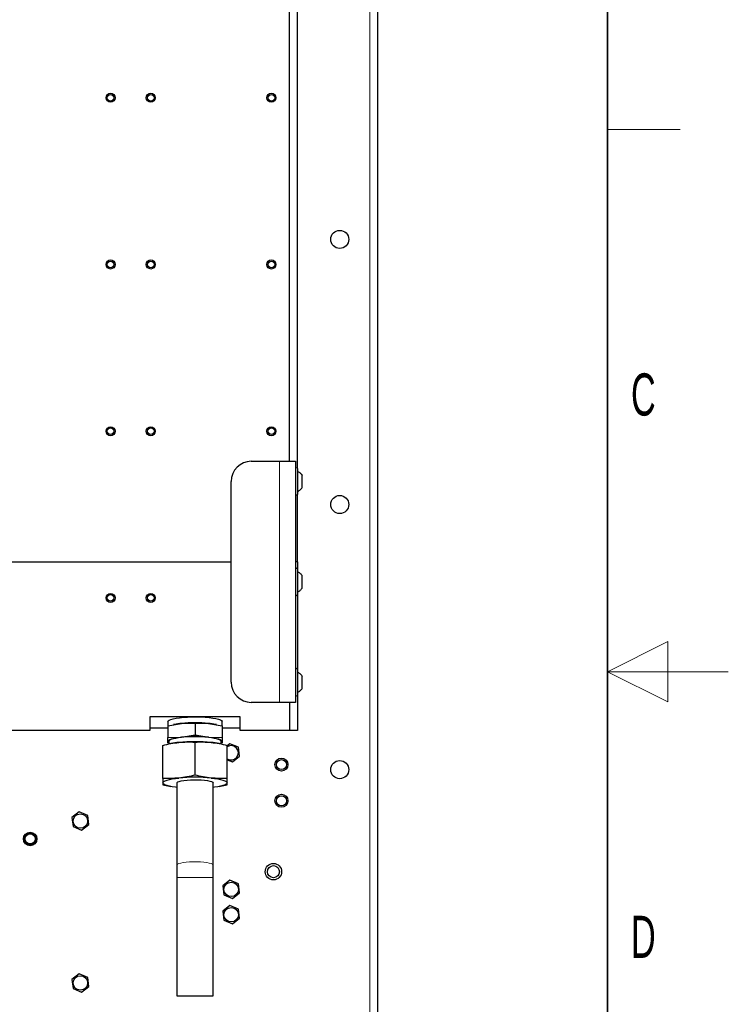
# Model space of a CAD drawing. Header units: millimetres. Extents: x 5 to 418, y 2 to 292.
# Tile 86 of 87: x 359 to 418, y 120 to 201. Entities that reach past the tile are written whole.
import ezdxf

# ---------------------------------------------------------------- set-up
doc = ezdxf.new("R2010")
doc.units = ezdxf.units.MM
doc.layers.add('SLD-0', color=7, linetype='Continuous')
doc.styles.add('SLDTEXTSTYLE0', font='TXT', dxfattribs={"width": 0.605})

msp = doc.modelspace()

# ---------------------------------------------------------------- linework, layer by layer
at = {"color": 7, "linetype": 'Continuous', "lineweight": 18}
for p, q in [((388.2908, 92.8721), (388.2908, 252.0387)), ((380.7908, 164.7054), (380.7908, 144.7054)), ((375.2908, 130.1712), (372.2908, 130.1712))]:
    msp.add_line(p, q, dxfattribs=at)
at = {"color": 7, "linetype": 'Continuous', "lineweight": 25}
for p, q in [((388.9574, 92.8721), (388.9574, 252.0387)), ((382.2908, 164.1466), (382.2908, 203.5975)), ((381.6241, 164.7054), (381.6241, 203.0387)), ((378.4574, 164.7054), (380.7908, 164.7054)), ((380.7908, 164.7054), (382.1241, 164.7054)), ((382.1241, 164.7054), (382.1241, 144.7054)), ((382.3241, 162.0054), (382.3241, 164.0721)), ((382.6741, 162.5254), (382.6741, 163.5521)), ((376.7908, 146.3721), (376.7908, 163.0387)), ((382.2908, 156.3721), (382.2908, 161.9309)), ((306.7908, 156.3721), (376.7908, 156.3721)), ((382.2908, 156.3721), (382.1241, 156.3721)), ((382.2908, 156.3721), (382.2908, 155.8133)), ((382.3241, 153.6721), (382.3241, 155.7387)), ((382.6741, 154.1921), (382.6741, 155.2187)), ((382.2908, 153.5975), (382.2908, 147.4799)), ((382.3241, 145.3387), (382.3241, 147.4054)), ((382.6741, 145.8587), (382.6741, 146.8854)), ((380.7908, 144.7054), (378.4574, 144.7054)), ((382.1241, 144.7054), (380.7908, 144.7054)), ((381.6241, 144.7054), (381.6241, 142.3721)), ((382.2908, 145.2642), (382.2908, 142.3721)), ((370.0408, 143.5166), (370.0408, 142.3721)), ((377.5408, 143.5166), (370.0408, 143.5166)), ((371.5408, 143.1128), (371.5408, 142.7542)), ((373.7908, 142.9797), (373.7908, 142.0145)), ((376.0408, 142.769), (376.0408, 143.1128)), ((377.5408, 142.3721), (377.5408, 143.5166)), ((370.0408, 142.3721), (313.8741, 142.3721)), ((370.0408, 142.6056), (371.5408, 142.6056)), ((371.5408, 142.7542), (372.6658, 142.9588)), ((371.5408, 142.7542), (371.5408, 141.7889)), ((372.0966, 142.8775), (372.0006, 142.8585)), ((374.9158, 142.9588), (376.0408, 142.7542)), ((375.585, 142.8577), (375.4849, 142.8775)), ((376.0408, 142.7542), (376.0408, 141.7889)), ((376.0408, 142.6056), (377.5408, 142.6056)), ((381.6241, 142.3721), (377.5408, 142.3721)), ((382.2908, 142.3721), (381.6241, 142.3721)), ((371.5408, 141.7889), (372.6658, 141.8099)), ((371.5408, 141.4715), (371.5408, 141.7889)), ((371.5408, 141.3378), (371.5408, 141.4715)), ((371.6241, 141.4715), (371.6241, 141.2479)), ((372.6658, 141.8099), (373.7908, 142.0145)), ((373.7908, 142.0145), (374.9158, 141.8099)), ((373.7908, 138.6682), (373.7908, 141.4049)), ((374.9158, 141.8099), (376.0408, 141.7889)), ((375.9574, 141.2478), (375.9574, 141.4715)), ((376.0408, 141.7889), (376.0408, 141.4715)), ((376.0408, 141.4715), (376.0408, 141.3378)), ((371.1241, 138.4009), (371.1241, 141.1376)), ((371.6241, 141.3226), (371.5408, 141.3378)), ((371.7829, 141.2838), (371.6685, 141.2611)), ((375.9131, 141.2611), (375.7987, 141.2838)), ((376.0408, 141.3378), (375.9574, 141.3226)), ((376.6918, 141.2758), (376.4574, 141.0961)), ((376.4574, 138.4009), (376.4574, 141.1376)), ((377.394, 140.9846), (376.6918, 141.2758)), ((377.493, 140.2309), (377.394, 140.9846)), ((376.4574, 139.9476), (376.8897, 139.7684)), ((376.8897, 139.7684), (377.493, 140.2309)), ((371.1241, 137.8662), (371.6692, 137.7459)), ((371.6685, 137.7427), (371.7829, 137.7199)), ((372.2908, 138.0247), (372.2908, 131.2131)), ((375.2908, 131.2131), (375.2908, 138.0247)), ((375.7987, 137.7199), (375.9131, 137.7427)), ((375.9124, 137.746), (376.4574, 137.8662)), ((364.1918, 135.6091), (363.5886, 135.1466)), ((363.5886, 135.1466), (363.6875, 134.3929)), ((364.894, 135.3179), (364.1918, 135.6091)), ((364.993, 134.5642), (364.894, 135.3179)), ((363.6875, 134.3929), (364.3897, 134.1017)), ((364.3897, 134.1017), (364.993, 134.5642)), ((372.2908, 131.2131), (372.2908, 130.1712)), ((375.2908, 130.1712), (375.2908, 131.2131)), ((372.2908, 130.1712), (372.2908, 120.3554)), ((375.2908, 120.3554), (375.2908, 130.1712)), ((376.6918, 129.9424), (376.0886, 129.4799)), ((377.394, 129.6513), (376.6918, 129.9424)), ((376.0886, 129.4799), (376.1875, 128.7262)), ((377.493, 128.8975), (377.394, 129.6513)), ((376.1875, 128.7262), (376.8897, 128.435)), ((376.8897, 128.435), (377.493, 128.8975)), ((376.6918, 127.8424), (376.0886, 127.3799)), ((377.394, 127.5513), (376.6918, 127.8424)), ((377.493, 126.7975), (377.394, 127.5513)), ((376.0886, 127.3799), (376.1875, 126.6262)), ((376.8897, 126.335), (377.493, 126.7975)), ((376.1875, 126.6262), (376.8897, 126.335)), ((364.1918, 122.1758), (363.5886, 121.7133)), ((364.894, 121.8846), (364.1918, 122.1758)), ((364.993, 121.1309), (364.894, 121.8846)), ((363.5886, 121.7133), (363.6875, 120.9595)), ((363.6875, 120.9595), (364.3897, 120.6684)), ((364.3897, 120.6684), (364.993, 121.1309)), ((372.2908, 120.3554), (375.2908, 120.3554))]:
    msp.add_line(p, q, dxfattribs=at)
at = {"color": 7, "linetype": 'Continuous', "lineweight": 25, "flags": 128}
for points in [[(371.5408, 143.1128), (371.5621, 143.1665), (371.6434, 143.2295), (371.7832, 143.2893), (371.9778, 143.3442), (372.2218, 143.3929), (372.5087, 143.4339), (372.8305, 143.4662), (373.1785, 143.4888), (373.5432, 143.5012), (373.9147, 143.503), (374.2828, 143.4941), (374.6375, 143.4748), (374.969, 143.4457), (375.2685, 143.4075), (375.5276, 143.3612), (375.7393, 143.3082), (375.8979, 143.2498), (375.999, 143.1877), (376.0399, 143.1236), (376.0408, 143.1128)], [(371.5408, 141.4715), (371.56, 141.5225), (371.6174, 141.5726), (371.712, 141.621), (371.8422, 141.6668), (372.0057, 141.7093), (372.1998, 141.7478), (372.4211, 141.7815), (372.6658, 141.8099)], [(375.6672, 141.6596), (375.4633, 141.7107), (375.2137, 141.7552), (374.9254, 141.792), (374.6061, 141.8201), (374.2646, 141.8386), (373.9101, 141.8472), (373.5524, 141.8454), (373.2012, 141.8335), (372.8661, 141.8117), (372.5562, 141.7807), (372.28, 141.7412), (372.0449, 141.6943), (371.8575, 141.6414), (371.7229, 141.5838), (371.6446, 141.5232), (371.6241, 141.4715)], [(374.9158, 141.8099), (375.1605, 141.7815), (375.3818, 141.7478), (375.5758, 141.7093), (375.7393, 141.6668), (375.8695, 141.621), (375.9641, 141.5726), (376.0215, 141.5225), (376.0408, 141.4715)], [(375.9574, 141.4715), (375.9566, 141.4819), (375.9172, 141.5436), (375.8199, 141.6034), (375.6672, 141.6596)], [(371.1241, 138.0247), (371.1469, 138.0851), (371.215, 138.1445), (371.3271, 138.2019), (371.4814, 138.2562), (371.6752, 138.3066), (371.9051, 138.3521), (372.1674, 138.392), (372.4574, 138.4257)], [(372.2908, 138.0247), (372.2985, 138.051), (372.3596, 138.1026), (372.4792, 138.1511), (372.6526, 138.1943), (372.8726, 138.2306), (373.1302, 138.2585), (373.4148, 138.2768), (373.7148, 138.2848), (374.0179, 138.2821), (374.3117, 138.2689), (374.5842, 138.2457), (374.8242, 138.2135), (375.0219, 138.1735), (375.1692, 138.1274), (375.2601, 138.0771), (375.2908, 138.0247), (375.2908, 138.0247)], [(375.1241, 138.4257), (375.4141, 138.392), (375.6764, 138.3521), (375.9064, 138.3066), (376.1002, 138.2562), (376.2544, 138.2019), (376.3666, 138.1445), (376.4346, 138.0851), (376.4574, 138.0247)], [(372.2908, 137.6418), (372.1674, 137.6573), (371.9051, 137.6972), (371.6752, 137.7428), (371.4814, 137.7931), (371.3271, 137.8475), (371.215, 137.9048), (371.1469, 137.9642), (371.1241, 138.0247)], [(376.4574, 138.0247), (376.4346, 137.9642), (376.3666, 137.9048), (376.2544, 137.8475), (376.1002, 137.7931), (375.9064, 137.7428), (375.6764, 137.6972), (375.4141, 137.6573), (375.2908, 137.6418)]]:
    msp.add_lwpolyline(points, dxfattribs=at)
at = {"color": 7, "linetype": 'Continuous', "lineweight": 18, "flags": 128}
msp.add_lwpolyline([(375.2908, 131.2131), (375.2888, 131.2263), (375.2429, 131.2784), (375.1375, 131.3278), (374.9769, 131.3725), (374.7678, 131.4107), (374.5187, 131.4408), (374.2398, 131.4616), (373.9425, 131.4722), (373.639, 131.4722), (373.3417, 131.4616), (373.0628, 131.4408), (372.8137, 131.4107), (372.6046, 131.3725), (372.4441, 131.3278), (372.3387, 131.2784), (372.2927, 131.2263), (372.2908, 131.2131)], dxfattribs=at)
at = {"color": 7, "linetype": 'Continuous', "lineweight": 25}
for centre, radius in [((366.7908, 194.8721), 0.375), ((366.7908, 194.8721), 0.275), ((370.1241, 194.8721), 0.375), ((370.1241, 194.8721), 0.275), ((380.1241, 194.8721), 0.375), ((380.1241, 194.8721), 0.275), ((385.7908, 183.1221), 0.75), ((366.7908, 181.0387), 0.375), ((370.1241, 181.0387), 0.375), ((380.1241, 181.0387), 0.375), ((366.7908, 181.0387), 0.275), ((370.1241, 181.0387), 0.275), ((380.1241, 181.0387), 0.275), ((366.7908, 167.2054), 0.375), ((370.1241, 167.2054), 0.375), ((380.1241, 167.2054), 0.375), ((366.7908, 167.2054), 0.275), ((370.1241, 167.2054), 0.275), ((380.1241, 167.2054), 0.275), ((385.7908, 161.1221), 0.75), ((366.7908, 153.3721), 0.375), ((366.7908, 153.3721), 0.275), ((370.1241, 153.3721), 0.375), ((370.1241, 153.3721), 0.275), ((380.9574, 139.5387), 0.5417), ((380.9574, 139.5387), 0.4167), ((385.7908, 139.1221), 0.75), ((380.9574, 136.5387), 0.5417), ((380.9574, 136.5387), 0.4167), ((364.2908, 134.8554), 0.6), ((360.1241, 133.3721), 0.5637), ((360.1241, 133.3721), 0.5131), ((360.1241, 133.3721), 0.5), ((360.1241, 133.3721), 0.4167), ((380.2908, 130.6554), 0.6833), ((380.2908, 130.6554), 0.5), ((376.7908, 129.1887), 0.6), ((376.7908, 127.0887), 0.6), ((364.2908, 121.4221), 0.6)]:
    msp.add_circle(centre, radius, dxfattribs=at)
for centre, radius, start, end in [((378.4574, 163.0387), 1.6667, 90, 180), ((382.2241, 164.0721), 0.1, 0, 180), ((382.2241, 162.0054), 0.1, 180, 0), ((382.2241, 155.7387), 0.1, 0, 180), ((382.2241, 153.6721), 0.1, 180, 0), ((382.2241, 147.4054), 0.1, 0, 180), ((378.4574, 146.3721), 1.6667, 180, 270), ((382.2241, 145.3387), 0.1, 180, 0), ((373.7908, 131.0384), 11.9733, 84.608603, 95.391397), ((373.2193, 137.0475), 5.9372, 95.349254, 100.899774), ((374.3623, 137.0475), 5.9372, 79.100226, 84.650746), ((371.7005, 141.5122), 0.1648, 194.298513, 242.391452), ((373.1134, 134.3741), 7.0367, 95.349254, 100.899774), ((373.7908, 127.2523), 14.1906, 84.608603, 95.391397), ((373.7908, 129.8895), 11.9733, 84.608603, 95.391397), ((374.4681, 134.3741), 7.0367, 79.100226, 84.650746), ((375.8811, 141.5122), 0.1648, 297.608548, 345.701487), ((376.7908, 140.5221), 0.6, 236.251011, 123.748989), ((373.7908, 124.2979), 14.1906, 84.608603, 95.391397)]:
    msp.add_arc(centre, radius, start, end, dxfattribs=at)
for points in [[(382.3241, 163.8721), (382.3918, 163.829), (382.5272, 163.7428), (382.6251, 163.6157), (382.6741, 163.5521)], [(382.3241, 162.2054), (382.3918, 162.2485), (382.5272, 162.3346), (382.6251, 162.4618), (382.6741, 162.5254)], [(382.3241, 155.5387), (382.3918, 155.4957), (382.5272, 155.4095), (382.6251, 155.2823), (382.6741, 155.2187)], [(382.3241, 153.8721), (382.3918, 153.9151), (382.5272, 154.0013), (382.6251, 154.1285), (382.6741, 154.1921)], [(382.3241, 147.2054), (382.3918, 147.1623), (382.5272, 147.0762), (382.6251, 146.949), (382.6741, 146.8854)], [(382.3241, 145.5387), (382.3918, 145.5818), (382.5272, 145.668), (382.6251, 145.7951), (382.6741, 145.8587)]]:
    msp.add_open_spline(points, degree=3, dxfattribs=at)
for points, knots in [([(372.6658, 142.9588), (372.7126, 142.9632), (372.8534, 142.9764), (373.088, 142.9892), (373.3695, 142.9935), (373.6037, 142.9887), (373.744, 142.982), (373.7908, 142.9797)], [0, 0, 0, 0, 0.1245954, 0.3739991, 0.6240316, 0.8746305, 1, 1, 1, 1]), ([(373.7908, 142.9797), (373.8373, 142.982), (373.9769, 142.9886), (374.2104, 142.9935), (374.4918, 142.9893), (374.7272, 142.9764), (374.8686, 142.9632), (374.9158, 142.9588)], [0, 0, 0, 0, 0.1246766, 0.3741432, 0.6241019, 0.8746233, 1, 1, 1, 1]), ([(371.1241, 141.1376), (371.3451, 141.1906), (371.7879, 141.2969), (372.2339, 141.3523), (372.4574, 141.3801)], [0, 0, 0, 0, 0.4989632, 1, 1, 1, 1]), ([(372.4574, 141.3801), (372.6799, 141.3971), (373.126, 141.4311), (373.5688, 141.4137), (373.7908, 141.4049)], [0, 0, 0, 0, 0.4987908, 1, 1, 1, 1]), ([(373.7908, 141.4049), (374.0117, 141.4136), (374.4546, 141.4311), (374.9006, 141.3971), (375.1241, 141.3801)], [0, 0, 0, 0, 0.4989632, 1, 1, 1, 1]), ([(375.1241, 141.3801), (375.3466, 141.3525), (375.7926, 141.297), (376.2355, 141.1908), (376.4574, 141.1376)], [0, 0, 0, 0, 0.4987908, 1, 1, 1, 1]), ([(372.4574, 138.4257), (372.2349, 138.4087), (371.7889, 138.3747), (371.3461, 138.3921), (371.1241, 138.4009)], [0, 0, 0, 0, 0.4987908, 1, 1, 1, 1]), ([(371.1241, 138.4009), (371.1241, 138.3257), (371.1241, 138.1751), (371.1241, 138.0749), (371.1241, 138.0247)], [0, 0, 0, 0, 0.4989632, 1, 1, 1, 1]), ([(373.7908, 138.6682), (373.5698, 138.6152), (373.127, 138.5089), (372.6809, 138.4535), (372.4574, 138.4257)], [0, 0, 0, 0, 0.4989632, 1, 1, 1, 1]), ([(375.1241, 138.4257), (374.9016, 138.4533), (374.4556, 138.5088), (374.0127, 138.615), (373.7908, 138.6682)], [0, 0, 0, 0, 0.4987908, 1, 1, 1, 1]), ([(376.4574, 138.4009), (376.2365, 138.3922), (375.7937, 138.3747), (375.3476, 138.4087), (375.1241, 138.4257)], [0, 0, 0, 0, 0.4989632, 1, 1, 1, 1]), ([(376.4574, 138.0247), (376.4574, 138.0746), (376.4574, 138.1748), (376.4574, 138.3254), (376.4574, 138.4009)], [0, 0, 0, 0, 0.4987908, 1, 1, 1, 1]), ([(371.1241, 138.0247), (371.1241, 137.9854), (371.1241, 137.9067), (371.1241, 137.8797), (371.1241, 137.8662)], [0, 0, 0, 0, 0.4987908, 1, 1, 1, 1]), ([(376.4574, 137.8662), (376.4574, 137.8796), (376.4574, 137.9065), (376.4574, 137.9852), (376.4574, 138.0247)], [0, 0, 0, 0, 0.4989632, 1, 1, 1, 1])]:
    msp.add_open_spline(points, degree=3, knots=knots, dxfattribs=at)
at = {"layer": 'SLD-0', "lineweight": 35}
msp.add_line((408, 12), (408, 282.5), dxfattribs=at)
at = {"layer": 'SLD-0', "lineweight": 18}
for p, q in [((408, 192.25), (414, 192.25)), ((413, 149.75), (408, 147.25)), ((413, 144.75), (413, 149.75)), ((418, 147.25), (408, 147.25)), ((408, 147.25), (413, 144.75))]:
    msp.add_line(p, q, dxfattribs=at)

# ---------------------------------------------------------------- texts
at = {"layer": 'SLD-0', "char_height": 3.5, "attachment_point": 2, "style": 'SLDTEXTSTYLE0'}
for s, insert in [('C', (410.9597, 172.0011)), ('D', (410.9597, 127.0011))]:
    msp.add_mtext(s, dxfattribs=dict(at, insert=insert))

doc.saveas('drawing.dxf')
